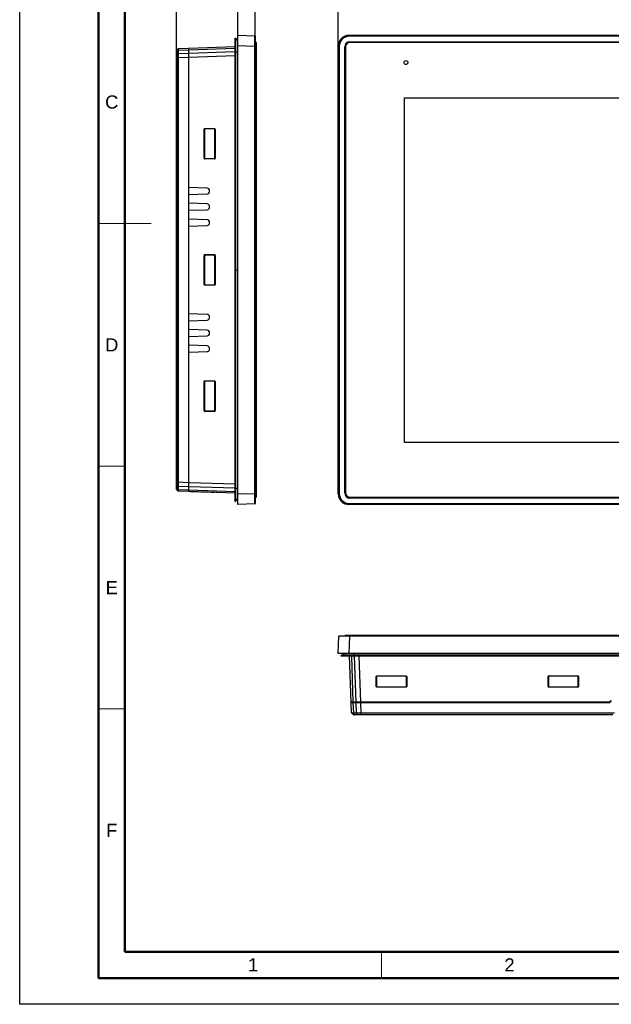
# Model space of a CAD drawing. Header units: millimetres. Extents: x 1316 to 1736, y 283 to 580.
# Tile 1 of 24: x 1316 to 1429, y 283 to 470. Entities that reach past the tile are written whole.
import ezdxf

# ---------------------------------------------------------------- set-up
doc = ezdxf.new("R2010")
doc.units = ezdxf.units.MM
doc.layers.add('Quote', color=7, linetype='Continuous')
doc.styles.add('SLDTEXTSTYLE9', font='GOTHIC.TTF', dxfattribs={"width": 0.913})
doc.styles.get("Standard").update_dxf_attribs({"font": 'arial.ttf'})
doc.dimstyles.new('SLDDIMSTYLE0', dxfattribs={"dimtxt": 3.5, "dimasz": 3, "dimexe": 0, "dimexo": 0.0625, "dimgap": 0.875, "dimtad": 1, "dimdec": 0, "dimlfac": 3, "dimrnd": 1e-09, "dimzin": 12, "dimdsep": 46, "dimtxsty": 'SLDTEXTSTYLE9', "dimcen": 0.09, "dimadec": 0, "dimazin": 3, "dimtfac": 1, "dimtdec": 0, "dimtmove": 0, "dimatfit": 0, "dimfxl": 1, "dimfrac": 2, "dimtolj": 1, "dimtzin": 12, "dimarcsym": 0})

# ---------------------------------------------------------------- blocks, each defined once
blk = doc.blocks.new('*D159')
at = {"layer": 'Quote', "color": 0, "lineweight": -2, "transparency": 16777216}
for p, q in [((1376.76, 464.91), (1376.76, 484.78)), ((1379.76, 484.78), (1514.66, 484.78)), ((1517.66, 464.91), (1517.66, 484.78))]:
    blk.add_line(p, q, dxfattribs=at)
at = {"layer": 'Quote', "color": 0, "lineweight": 18, "transparency": 16777216}
for points in [[(1379.76, 485.28), (1379.76, 484.28), (1376.76, 484.78)], [(1514.66, 485.28), (1514.66, 484.28), (1517.66, 484.78)]]:
    blk.add_solid(points, dxfattribs=at)
at = {"layer": 'Quote', "color": 0, "transparency": 16777216, "insert": (1446.96, 489.24), "char_height": 3.5, "attachment_point": 2, "style": 'SLDTEXTSTYLE9'}
blk.add_mtext('\\A1;422', dxfattribs=at)
blk = doc.blocks.new('*D164')
at = {"layer": 'Quote', "color": 0, "lineweight": -2, "transparency": 16777216}
for p, q in [((1354.64, 484.78), (1351.64, 484.78)), ((1357.64, 466.9), (1357.64, 484.78)), ((1357.64, 484.78), (1360.98, 484.78)), ((1360.98, 466.72), (1360.98, 484.78)), ((1363.98, 484.78), (1372.88, 484.78))]:
    blk.add_line(p, q, dxfattribs=at)
at = {"layer": 'Quote', "color": 0, "lineweight": 18, "transparency": 16777216}
for points in [[(1354.64, 485.28), (1354.64, 484.28), (1357.64, 484.78)], [(1363.98, 485.28), (1363.98, 484.28), (1360.98, 484.78)]]:
    blk.add_solid(points, dxfattribs=at)
at = {"layer": 'Quote', "color": 0, "transparency": 16777216, "insert": (1369.93, 489.33), "char_height": 3.5, "attachment_point": 2, "style": 'SLDTEXTSTYLE9'}
blk.add_mtext('\\A1;10', dxfattribs=at)
blk = doc.blocks.new('*D165')
at = {"layer": 'Quote', "color": 0, "lineweight": -2, "transparency": 16777216}
for p, q in [((1345.98, 462.63), (1345.98, 484.78)), ((1354.64, 484.78), (1348.98, 484.78)), ((1357.64, 466.9), (1357.64, 484.78))]:
    blk.add_line(p, q, dxfattribs=at)
at = {"layer": 'Quote', "color": 0, "lineweight": 18, "transparency": 16777216}
for points in [[(1348.98, 485.28), (1348.98, 484.28), (1345.98, 484.78)], [(1354.64, 485.28), (1354.64, 484.28), (1357.64, 484.78)]]:
    blk.add_solid(points, dxfattribs=at)
at = {"layer": 'Quote', "color": 0, "transparency": 16777216, "insert": (1352.04, 489.33), "char_height": 3.5, "attachment_point": 2, "style": 'SLDTEXTSTYLE9'}
blk.add_mtext('\\A1;35', dxfattribs=at)

msp = doc.modelspace()

# ---------------------------------------------------------------- linework, layer by layer
at = {"lineweight": 50}
for p, q in [((1331.2, 287.55), (1331.2, 574.55)), ((1336.2, 292.55), (1336.2, 569.55)), ((1726.2, 292.55), (1336.2, 292.55)), ((1731.2, 287.55), (1331.2, 287.55))]:
    msp.add_line(p, q, dxfattribs=at)
at = {"color": 7, "linetype": 'Continuous', "lineweight": 25}
for p, q in [((1357.14, 463.73), (1357.14, 466.29)), ((1357.14, 466.29), (1357.24, 466.29)), ((1357.24, 463.73), (1357.24, 466.29)), ((1357.24, 466.29), (1357.58, 465.67)), ((1357.64, 466.84), (1360.91, 466.73)), ((1357.64, 464.84), (1357.64, 466.84)), ((1360.98, 466.66), (1360.98, 464.73)), ((1378.76, 466.84), (1378.88, 466.73)), ((1378.76, 466.84), (1515.67, 466.84)), ((1378.88, 466.66), (1378.88, 466.73)), ((1378.88, 466.73), (1515.55, 466.73)), ((1515.55, 466.66), (1378.88, 466.66)), ((1348.36, 464.38), (1357.14, 464.69)), ((1357.58, 463.73), (1357.58, 465.67)), ((1360.91, 464.73), (1357.64, 464.84)), ((1357.64, 379.61), (1357.64, 464.84)), ((1360.91, 379.72), (1360.91, 464.73)), ((1360.91, 464.73), (1360.98, 464.73)), ((1361.14, 465.46), (1360.98, 465.63)), ((1360.98, 464.73), (1360.98, 379.72)), ((1361.14, 464.63), (1360.98, 464.63)), ((1361.14, 465.46), (1361.14, 464.63)), ((1361.14, 464.63), (1361.14, 379.83)), ((1376.88, 464.73), (1376.76, 464.84)), ((1376.76, 379.61), (1376.76, 464.84)), ((1376.88, 379.72), (1376.88, 464.73)), ((1376.88, 464.73), (1376.95, 464.73)), ((1376.95, 464.73), (1376.95, 379.72)), ((1377.98, 379.83), (1377.98, 464.63)), ((1378.15, 464.63), (1377.98, 464.63)), ((1378.15, 464.63), (1378.15, 379.83)), ((1378.98, 465.46), (1378.98, 465.63)), ((1378.98, 465.63), (1515.45, 465.63)), ((1515.45, 465.46), (1378.98, 465.46)), ((1345.98, 463.13), (1345.98, 463.71)), ((1345.98, 381.89), (1345.98, 462.56)), ((1346, 463.99), (1346.3, 464.3)), ((1346, 463.74), (1346.3, 463.96)), ((1346, 463.74), (1346, 463.16)), ((1346, 463.16), (1346.3, 463.38)), ((1346, 462.56), (1346.3, 462.56)), ((1346, 462.56), (1346, 381.89)), ((1346.3, 463.38), (1346.3, 463.96)), ((1346.3, 381.89), (1346.3, 462.56)), ((1348.31, 464.04), (1346.34, 463.98)), ((1346.34, 463.98), (1346.34, 463.39)), ((1346.34, 463.39), (1348.31, 463.46)), ((1346.35, 464.32), (1348.31, 464.39)), ((1348.31, 462.63), (1346.35, 462.57)), ((1346.35, 462.56), (1346.35, 381.89)), ((1348.31, 464.39), (1348.31, 464.04)), ((1348.36, 464.22), (1348.31, 464.22)), ((1348.31, 464.04), (1348.31, 463.46)), ((1348.36, 463.93), (1348.31, 463.93)), ((1348.31, 463.46), (1348.31, 462.63)), ((1348.36, 463.34), (1348.31, 463.34)), ((1348.36, 462.89), (1348.31, 462.89)), ((1348.31, 462.63), (1348.31, 381.82)), ((1348.36, 464.04), (1348.36, 464.38)), ((1357.14, 464.35), (1348.36, 464.04)), ((1348.36, 463.46), (1348.36, 464.04)), ((1348.36, 463.46), (1357.14, 463.76)), ((1348.36, 462.63), (1348.36, 463.46)), ((1357.14, 462.94), (1348.36, 462.63)), ((1348.36, 437.89), (1348.36, 462.63)), ((1357.14, 422.23), (1357.14, 463.73)), ((1357.14, 463.73), (1357.24, 463.73)), ((1357.24, 422.23), (1357.24, 463.73)), ((1357.24, 463.73), (1357.58, 463.73)), ((1357.58, 422.23), (1357.58, 463.73)), ((1357.64, 463.73), (1357.58, 463.73)), ((1389.35, 389.42), (1389.35, 454.95)), ((1389.35, 454.95), (1505.07, 454.95)), ((1351.24, 443.46), (1351.24, 448.99)), ((1351.24, 448.99), (1351.31, 448.99)), ((1351.31, 448.99), (1351.31, 443.46)), ((1351.38, 449.13), (1353.24, 449.13)), ((1353.24, 449.06), (1351.38, 449.06)), ((1353.31, 443.46), (1353.31, 448.99)), ((1353.38, 448.99), (1353.31, 448.99)), ((1353.38, 448.99), (1353.38, 443.46)), ((1351.31, 443.46), (1351.24, 443.46)), ((1351.38, 443.39), (1353.24, 443.39)), ((1353.24, 443.33), (1351.38, 443.33)), ((1353.31, 443.46), (1353.38, 443.46)), ((1351.83, 437.77), (1348.36, 437.89)), ((1348.36, 436.56), (1348.36, 437.89)), ((1348.36, 436.56), (1351.83, 436.68)), ((1348.36, 434.89), (1348.36, 436.56)), ((1352.31, 437.18), (1352.31, 437.27)), ((1351.83, 434.77), (1348.36, 434.89)), ((1348.36, 433.56), (1348.36, 434.89)), ((1348.36, 433.56), (1351.83, 433.68)), ((1348.36, 431.89), (1348.36, 433.56)), ((1352.31, 434.18), (1352.31, 434.27)), ((1351.83, 431.77), (1348.36, 431.89)), ((1348.36, 430.56), (1348.36, 431.89)), ((1352.31, 431.18), (1352.31, 431.27)), ((1348.36, 430.56), (1351.83, 430.68)), ((1348.36, 413.89), (1348.36, 430.56)), ((1351.38, 425.13), (1353.24, 425.13)), ((1351.24, 419.46), (1351.24, 424.99)), ((1351.24, 424.99), (1351.31, 424.99)), ((1351.31, 424.99), (1351.31, 419.46)), ((1353.24, 425.06), (1351.38, 425.06)), ((1353.31, 419.46), (1353.31, 424.99)), ((1353.38, 424.99), (1353.31, 424.99)), ((1353.38, 424.99), (1353.38, 419.46)), ((1357.14, 422.23), (1357.24, 422.23)), ((1357.14, 380.73), (1357.14, 422.23)), ((1357.24, 380.73), (1357.24, 422.23)), ((1357.24, 422.23), (1357.58, 422.23)), ((1357.58, 380.73), (1357.58, 422.23)), ((1357.64, 422.23), (1357.58, 422.23)), ((1351.31, 419.46), (1351.24, 419.46)), ((1353.31, 419.46), (1353.38, 419.46)), ((1351.38, 419.39), (1353.24, 419.39)), ((1353.24, 419.33), (1351.38, 419.33)), ((1351.83, 413.77), (1348.36, 413.89)), ((1348.36, 412.56), (1348.36, 413.89)), ((1348.36, 412.56), (1351.83, 412.68)), ((1348.36, 410.89), (1348.36, 412.56)), ((1352.31, 413.18), (1352.31, 413.27)), ((1351.83, 410.77), (1348.36, 410.89)), ((1348.36, 409.56), (1348.36, 410.89)), ((1352.31, 410.18), (1352.31, 410.27)), ((1348.36, 409.56), (1351.83, 409.68)), ((1348.36, 407.89), (1348.36, 409.56)), ((1351.83, 407.77), (1348.36, 407.89)), ((1348.36, 406.5), (1348.36, 407.89)), ((1348.36, 381.82), (1348.36, 406.5)), ((1348.43, 406.56), (1351.83, 406.68)), ((1352.31, 407.18), (1352.31, 407.27)), ((1351.24, 395.46), (1351.24, 400.99)), ((1351.24, 400.99), (1351.31, 400.99)), ((1351.31, 400.99), (1351.31, 395.46)), ((1351.38, 401.13), (1353.24, 401.13)), ((1353.24, 401.06), (1351.38, 401.06)), ((1353.38, 400.99), (1353.31, 400.99)), ((1353.31, 395.46), (1353.31, 400.99)), ((1353.38, 400.99), (1353.38, 395.46)), ((1345.93, 398.88), (1345.98, 398.88)), ((1345.93, 398.87), (1345.98, 398.87)), ((1345.93, 398.6), (1345.98, 398.6)), ((1345.93, 398.38), (1345.98, 398.38)), ((1345.93, 398.13), (1345.98, 398.13)), ((1345.93, 397.83), (1345.98, 397.83)), ((1345.93, 397.82), (1345.98, 397.82)), ((1351.31, 395.46), (1351.24, 395.46)), ((1351.38, 395.39), (1353.24, 395.39)), ((1353.24, 395.33), (1351.38, 395.33)), ((1353.31, 395.46), (1353.38, 395.46)), ((1505.07, 389.42), (1389.35, 389.42)), ((1345.98, 380.74), (1345.98, 381.32)), ((1346, 381.89), (1346.3, 381.89)), ((1346, 381.29), (1346.3, 381.07)), ((1346, 381.29), (1346, 380.71)), ((1346, 380.71), (1346.3, 380.49)), ((1346, 380.46), (1346.3, 380.15)), ((1346.3, 380.49), (1346.3, 381.07)), ((1348.31, 380.99), (1346.34, 381.06)), ((1346.34, 381.06), (1346.34, 380.48)), ((1346.34, 380.48), (1348.31, 380.41)), ((1346.35, 381.89), (1348.31, 381.82)), ((1348.31, 380.07), (1346.35, 380.13)), ((1348.31, 381.82), (1348.31, 380.99)), ((1348.36, 381.56), (1348.31, 381.56)), ((1348.36, 381.11), (1348.31, 381.11)), ((1348.31, 380.99), (1348.31, 380.41)), ((1348.36, 380.52), (1348.31, 380.52)), ((1348.31, 380.41), (1348.31, 380.07)), ((1348.36, 380.23), (1348.31, 380.23)), ((1348.33, 380.23), (1348.33, 380.07)), ((1348.36, 381), (1348.36, 381.82)), ((1348.36, 381.82), (1357.14, 381.51)), ((1348.36, 380.41), (1348.36, 381)), ((1357.14, 380.69), (1348.36, 381)), ((1348.36, 380.07), (1348.36, 380.41)), ((1348.36, 380.41), (1357.14, 380.1)), ((1357.14, 380.73), (1357.24, 380.73)), ((1357.14, 378.16), (1357.14, 380.73)), ((1357.24, 378.16), (1357.24, 380.73)), ((1357.24, 380.73), (1357.58, 380.73)), ((1357.58, 378.78), (1357.58, 380.73)), ((1357.58, 380.73), (1357.64, 380.73)), ((1348.33, 380.07), (1348.31, 380.07)), ((1348.66, 380.05), (1348.33, 380.07)), ((1357.14, 379.76), (1348.36, 380.07)), ((1348.66, 380.06), (1348.66, 380.05)), ((1352.59, 379.92), (1348.66, 380.05)), ((1352.64, 379.91), (1352.59, 379.92)), ((1352.59, 379.92), (1352.59, 379.92)), ((1352.64, 379.92), (1352.64, 379.91)), ((1353.29, 379.89), (1352.64, 379.91)), ((1353.29, 379.89), (1353.29, 379.9)), ((1353.31, 379.89), (1353.29, 379.89)), ((1353.31, 379.89), (1353.31, 379.89)), ((1357.24, 378.16), (1357.58, 378.78)), ((1357.64, 379.61), (1360.91, 379.72)), ((1357.64, 377.61), (1357.64, 379.61)), ((1360.91, 379.72), (1360.98, 379.72)), ((1361.14, 379.83), (1360.98, 379.83)), ((1360.98, 379.72), (1360.98, 377.79)), ((1361.14, 378.99), (1360.98, 378.83)), ((1361.14, 379.83), (1361.14, 378.99)), ((1376.76, 379.61), (1376.88, 379.72)), ((1376.88, 379.72), (1376.95, 379.72)), ((1378.15, 379.83), (1377.98, 379.83)), ((1378.98, 378.99), (1378.98, 378.83)), ((1378.98, 378.99), (1515.45, 378.99)), ((1515.45, 378.83), (1378.98, 378.83)), ((1357.14, 378.16), (1357.24, 378.16)), ((1360.91, 377.72), (1357.64, 377.61)), ((1378.88, 377.72), (1378.76, 377.61)), ((1515.67, 377.61), (1378.76, 377.61)), ((1378.88, 377.79), (1515.55, 377.79)), ((1378.88, 377.72), (1378.88, 377.79)), ((1515.55, 377.72), (1378.88, 377.72)), ((1376.76, 349.29), (1376.88, 352.56)), ((1376.95, 352.62), (1378.88, 352.62)), ((1378.15, 352.79), (1377.98, 352.62)), ((1378.15, 352.79), (1378.98, 352.79)), ((1378.88, 352.56), (1378.76, 349.29)), ((1378.88, 352.56), (1378.88, 352.62)), ((1378.88, 352.62), (1515.55, 352.62)), ((1515.55, 352.56), (1378.88, 352.56)), ((1378.98, 352.79), (1378.98, 352.62)), ((1378.98, 352.79), (1515.45, 352.79)), ((1378.76, 349.29), (1376.76, 349.29)), ((1377.31, 348.89), (1377.93, 349.23)), ((1377.31, 348.79), (1377.31, 348.89)), ((1379.88, 348.89), (1377.31, 348.89)), ((1379.88, 348.79), (1377.31, 348.79)), ((1379.88, 349.23), (1377.93, 349.23)), ((1515.67, 349.29), (1378.76, 349.29)), ((1379.22, 340.01), (1378.92, 348.79)), ((1379.26, 348.79), (1379.56, 340.01)), ((1380.15, 340.01), (1379.84, 348.79)), ((1379.88, 349.23), (1379.88, 349.29)), ((1379.88, 348.89), (1379.88, 349.23)), ((1514.55, 349.23), (1379.88, 349.23)), ((1514.55, 348.89), (1379.88, 348.89)), ((1379.88, 348.79), (1379.88, 348.89)), ((1514.55, 348.79), (1379.88, 348.79)), ((1380.67, 348.79), (1380.97, 340.01)), ((1383.98, 343.02), (1383.98, 344.89)), ((1384.05, 344.89), (1384.05, 343.02)), ((1384.11, 345.02), (1389.65, 345.02)), ((1384.11, 345.02), (1384.11, 344.96)), ((1389.65, 344.96), (1384.11, 344.96)), ((1389.65, 344.96), (1389.65, 345.02)), ((1389.71, 343.02), (1389.71, 344.89)), ((1389.78, 344.89), (1389.78, 343.02)), ((1416.65, 343.02), (1416.65, 344.89)), ((1416.71, 344.89), (1416.71, 343.02)), ((1416.78, 345.02), (1422.31, 345.02)), ((1416.78, 345.02), (1416.78, 344.96)), ((1422.31, 344.96), (1416.78, 344.96)), ((1422.31, 344.96), (1422.31, 345.02)), ((1422.38, 343.02), (1422.38, 344.89)), ((1422.45, 344.89), (1422.45, 343.02)), ((1384.11, 342.89), (1384.11, 342.96)), ((1384.11, 342.96), (1389.65, 342.96)), ((1389.65, 342.89), (1384.11, 342.89)), ((1389.65, 342.96), (1389.65, 342.89)), ((1416.78, 342.89), (1416.78, 342.96)), ((1416.78, 342.96), (1422.31, 342.96)), ((1422.31, 342.89), (1416.78, 342.89)), ((1422.31, 342.96), (1422.31, 342.89)), ((1379.56, 340.01), (1379.22, 340.01)), ((1379.29, 338), (1379.22, 339.96)), ((1379.22, 339.96), (1379.56, 339.96)), ((1379.42, 340.01), (1379.42, 339.96)), ((1380.15, 340.01), (1379.56, 340.01)), ((1379.56, 339.96), (1379.63, 337.99)), ((1379.56, 339.96), (1380.15, 339.96)), ((1379.68, 340.01), (1379.68, 339.96)), ((1380.97, 340.01), (1380.15, 340.01)), ((1380.15, 339.96), (1380.97, 339.96)), ((1380.22, 337.99), (1380.15, 339.96)), ((1380.27, 340.01), (1380.27, 339.96)), ((1428.32, 340.01), (1380.97, 340.01)), ((1380.97, 340.01), (1380.97, 339.96)), ((1380.97, 339.96), (1381.04, 338)), ((1380.97, 339.96), (1428.35, 339.96)), ((1428.37, 340.03), (1428.65, 340.31)), ((1428.72, 340.3), (1428.39, 339.98)), ((1379.62, 337.64), (1379.31, 337.95)), ((1379.63, 337.99), (1380.22, 337.99)), ((1380.23, 337.95), (1379.65, 337.95)), ((1379.86, 337.64), (1379.65, 337.95)), ((1379.86, 337.64), (1380.45, 337.64)), ((1380.48, 337.62), (1379.9, 337.62)), ((1380.45, 337.64), (1380.23, 337.95)), ((1381.04, 338), (1429.26, 338)), ((1381.04, 337.64), (1381.04, 337.95)), ((1429.26, 337.95), (1381.04, 337.95)), ((1381.04, 337.64), (1428.95, 337.64)), ((1428.95, 337.62), (1381.04, 337.62))]:
    msp.add_line(p, q, dxfattribs=at)
at = {"lineweight": 18}
for p, q in [((1336.2, 431.05), (1331.2, 431.05)), ((1331.2, 431.05), (1341.2, 431.05)), ((1331.2, 384.89), (1336.2, 384.89)), ((1336.2, 292.55), (1336.2, 361.8)), ((1331.2, 338.72), (1336.2, 338.72)), ((1384.95, 292.55), (1384.95, 287.55))]:
    msp.add_line(p, q, dxfattribs=at)
msp.add_lwpolyline([(1316.2, 579.55), (1736.2, 579.55), (1736.2, 282.55), (1316.2, 282.55)], close=True)
at = {"color": 7, "linetype": 'Continuous', "lineweight": 25, "flags": 128}
for points in [[(1346.3, 462.57), (1346.31, 462.57), (1346.31, 462.57), (1346.32, 462.57), (1346.33, 462.57), (1346.33, 462.57), (1346.34, 462.57), (1346.34, 462.57), (1346.35, 462.57)], [(1346.3, 381.89), (1346.31, 381.89), (1346.31, 381.89), (1346.32, 381.89), (1346.33, 381.89), (1346.33, 381.89), (1346.34, 381.89), (1346.34, 381.89), (1346.35, 381.89)], [(1346.35, 381.89), (1346.35, 381.89), (1346.35, 381.89)], [(1381.04, 337.95), (1381.04, 337.96), (1381.04, 337.96), (1381.04, 337.97), (1381.04, 337.97), (1381.04, 337.98), (1381.04, 337.98), (1381.04, 337.99), (1381.04, 338)]]:
    msp.add_lwpolyline(points, dxfattribs=at)
at = {"color": 7, "linetype": 'Continuous', "lineweight": 25}
msp.add_circle((1389.63, 461.66), 0.367, dxfattribs=at)
for centre, radius, start, end in [((1360.91, 466.66), 0.0667, 0, 88), ((1357.61, 465.69), 0.0333, 208.6105, 0), ((1378.98, 464.63), 1, 90, 180), ((1378.98, 464.63), 0.833, 90, 180), ((1346.35, 464.25), 0.0667, 92.0002, 135.0032), ((1351.38, 448.99), 0.133, 90, 180), ((1351.38, 448.99), 0.0667, 90, 180), ((1351.85, 449.11), 0.48, 178.0109, 185.9867), ((1353.24, 448.99), 0.133, 0, 90), ((1353.72, 449.11), 0.48, 178.0109, 185.9867), ((1353.24, 448.99), 0.0667, 0, 90), ((1351.38, 443.46), 0.133, 180, 270), ((1351.38, 443.46), 0.0667, 180, 270), ((1351.85, 443.34), 0.48, 174.0133, 181.9891), ((1353.24, 443.46), 0.133, 270, 0), ((1353.24, 443.46), 0.0667, 270, 0), ((1353.72, 443.34), 0.48, 174.0133, 181.9891), ((1351.81, 437.27), 0.5, 360, 88), ((1351.81, 437.18), 0.5, 272, 360), ((1351.81, 434.27), 0.5, 360, 88), ((1351.81, 434.18), 0.5, 272, 360), ((1351.81, 431.27), 0.5, 360, 88), ((1351.81, 431.18), 0.5, 272, 0), ((1351.38, 424.99), 0.133, 90, 180), ((1351.85, 425.11), 0.48, 178.0109, 185.9867), ((1353.24, 424.99), 0.133, 0, 90), ((1353.72, 425.11), 0.48, 178.0109, 185.9867), ((1351.38, 424.99), 0.0667, 90, 180), ((1353.24, 424.99), 0.0667, 0, 90), ((1351.38, 419.46), 0.133, 180, 270), ((1351.38, 419.46), 0.0667, 180, 270), ((1353.24, 419.46), 0.133, 270, 0), ((1353.24, 419.46), 0.0667, 270, 0), ((1351.85, 419.34), 0.48, 174.0133, 181.9891), ((1353.72, 419.34), 0.48, 174.0133, 181.9891), ((1351.81, 413.27), 0.5, 0, 88), ((1351.81, 413.18), 0.5, 272, 360), ((1351.81, 410.27), 0.5, 0, 88), ((1351.81, 410.18), 0.5, 272, 360), ((1348.43, 406.5), 0.0667, 92, 180), ((1351.81, 407.27), 0.5, 0, 88), ((1351.81, 407.18), 0.5, 272, 360), ((1351.38, 400.99), 0.133, 90, 180), ((1351.38, 400.99), 0.0667, 90, 180), ((1351.85, 401.11), 0.48, 178.0109, 185.9867), ((1353.24, 400.99), 0.133, 0, 90), ((1353.72, 401.11), 0.48, 178.0109, 185.9867), ((1353.24, 400.99), 0.0667, 0, 90), ((1351.38, 395.46), 0.133, 180, 270), ((1351.38, 395.46), 0.0667, 180, 270), ((1351.85, 395.34), 0.48, 174.0133, 181.9891), ((1353.24, 395.46), 0.133, 270, 0), ((1353.24, 395.46), 0.0667, 270, 0), ((1353.72, 395.34), 0.48, 174.0133, 181.9891), ((1346.35, 380.2), 0.0667, 224.9968, 267.9998), ((1357.61, 378.76), 0.0333, 0, 151.3895), ((1378.98, 379.83), 1, 180, 270), ((1378.98, 379.83), 0.833, 180, 270), ((1360.91, 377.79), 0.0667, 272, 0), ((1376.95, 352.56), 0.0667, 90, 178), ((1377.92, 349.26), 0.0333, 298.6105, 90), ((1384.11, 344.89), 0.133, 90, 180), ((1384, 345.37), 0.48, 268.0109, 275.9867), ((1384.11, 344.89), 0.0667, 90, 180), ((1389.65, 344.89), 0.133, 0, 90), ((1389.65, 344.89), 0.0667, 0, 90), ((1389.76, 345.37), 0.48, 264.0133, 271.9891), ((1416.78, 344.89), 0.133, 90, 180), ((1416.66, 345.37), 0.48, 268.0109, 275.9867), ((1416.78, 344.89), 0.0667, 90, 180), ((1422.31, 344.89), 0.133, 0, 90), ((1422.31, 344.89), 0.0667, 0, 90), ((1422.43, 345.37), 0.48, 264.0133, 271.9891), ((1384.11, 343.02), 0.133, 180, 270), ((1384, 343.5), 0.48, 268.0109, 275.9867), ((1384.11, 343.02), 0.0667, 180, 270), ((1389.65, 343.02), 0.133, 270, 0), ((1389.65, 343.02), 0.0667, 270, 0), ((1389.76, 343.5), 0.48, 264.0133, 271.9891), ((1416.78, 343.02), 0.133, 180, 270), ((1416.66, 343.5), 0.48, 268.0109, 275.9867), ((1416.78, 343.02), 0.0667, 180, 270), ((1422.31, 343.02), 0.133, 270, 0), ((1422.31, 343.02), 0.0667, 270, 0), ((1422.43, 343.5), 0.48, 264.0133, 271.9891), ((1428.32, 340.07), 0.0667, 270, 315), ((1428.35, 340.02), 0.0667, 270, 315), ((1428.6, 340.35), 0.0667, 315, 358), ((1379.36, 338), 0.0667, 182.0002, 225.0032)]:
    msp.add_arc(centre, radius, start, end, dxfattribs=at)
for centre, major_axis, ratio, start_param, end_param in [((1360.91, 464.73), (0, 2), 0.001161, 4.713568, 6.283146), ((1378.77, 464.84), (1.42, -1.42), 0.998783, 2.356803, 3.926382), ((1378.88, 464.73), (-1.42, 1.42), 0.998864, 5.498396, 7.067974), ((1378.88, 464.73), (1.37, -1.37), 0.998783, 2.356803, 3.926382), ((1360.91, 379.72), (0, 2), 0.001161, 3.141632, 4.71121), ((1378.77, 379.61), (1.42, 1.42), 0.998783, 2.356803, 3.926382), ((1378.88, 379.72), (1.42, 1.42), 0.998864, 2.356803, 3.926382), ((1378.88, 379.72), (1.37, 1.37), 0.998783, 2.356803, 3.926382), ((1378.88, 352.56), (2, 0), 0.001161, 1.571975, 3.141553)]:
    msp.add_ellipse(centre, major_axis=major_axis, ratio=ratio, start_param=start_param, end_param=end_param, dxfattribs=at)
for points in [[(1346, 463.99), (1345.99, 463.98), (1345.98, 463.96), (1345.98, 463.94)], [(1346, 463.74), (1345.99, 463.74), (1345.98, 463.72), (1345.98, 463.71)], [(1346, 463.16), (1345.99, 463.15), (1345.98, 463.14), (1345.98, 463.13)], [(1346, 462.56), (1345.99, 462.56), (1345.98, 462.56), (1345.98, 462.56)], [(1346.3, 464.3), (1346.32, 464.31), (1346.33, 464.32), (1346.35, 464.32)], [(1346.3, 463.96), (1346.31, 463.97), (1346.33, 463.97), (1346.34, 463.98)], [(1346.3, 463.38), (1346.31, 463.38), (1346.33, 463.39), (1346.34, 463.39)], [(1346, 381.89), (1345.99, 381.89), (1345.98, 381.89), (1345.98, 381.89)], [(1346, 381.29), (1345.99, 381.3), (1345.98, 381.31), (1345.98, 381.32)], [(1346, 380.71), (1345.99, 380.72), (1345.98, 380.73), (1345.98, 380.74)], [(1346, 380.46), (1345.99, 380.47), (1345.98, 380.49), (1345.98, 380.51)], [(1346.3, 381.89), (1346.32, 381.89), (1346.33, 381.89), (1346.35, 381.89)], [(1346.3, 381.07), (1346.31, 381.07), (1346.33, 381.06), (1346.34, 381.06)], [(1346.3, 380.49), (1346.31, 380.48), (1346.33, 380.48), (1346.34, 380.48)], [(1379.62, 337.64), (1379.63, 337.63), (1379.65, 337.62), (1379.66, 337.62)], [(1379.65, 337.95), (1379.64, 337.96), (1379.63, 337.97), (1379.63, 337.99)], [(1379.86, 337.64), (1379.87, 337.63), (1379.88, 337.62), (1379.9, 337.62)], [(1380.23, 337.95), (1380.22, 337.96), (1380.22, 337.97), (1380.22, 337.99)], [(1380.45, 337.64), (1380.46, 337.63), (1380.47, 337.62), (1380.48, 337.62)], [(1381.04, 337.64), (1381.04, 337.63), (1381.04, 337.62), (1381.04, 337.62)]]:
    msp.add_open_spline(points, degree=3, dxfattribs=at)
for points, knots in [([(1345.98, 463.71), (1345.98, 463.75), (1345.98, 463.78), (1345.98, 463.84), (1345.98, 463.86), (1345.98, 463.9), (1345.98, 463.92), (1345.98, 463.94), (1345.98, 463.94), (1345.98, 463.94)], [0, 0, 0, 0, 0.25, 0.25, 0.5, 0.5, 0.75, 0.75, 1, 1, 1, 1]), ([(1345.98, 462.56), (1345.98, 462.62), (1345.98, 462.67), (1345.98, 462.77), (1345.98, 462.82), (1345.98, 462.92), (1345.98, 462.96), (1345.98, 463.05), (1345.98, 463.09), (1345.98, 463.13)], [0, 0, 0, 0, 0.25, 0.25, 0.5, 0.5, 0.75, 0.75, 1, 1, 1, 1]), ([(1346, 463.99), (1346, 463.99), (1346, 463.98), (1346, 463.96), (1346, 463.95), (1346, 463.91), (1346, 463.88), (1346, 463.82), (1346, 463.78), (1346, 463.74)], [0, 0, 0, 0, 0.25, 0.25, 0.5, 0.5, 0.75, 0.75, 1, 1, 1, 1]), ([(1346, 463.16), (1346, 463.12), (1346, 463.08), (1346, 462.98), (1346, 462.94), (1346, 462.84), (1346, 462.78), (1346, 462.67), (1346, 462.62), (1346, 462.56)], [0, 0, 0, 0, 0.25, 0.25, 0.5, 0.5, 0.75, 0.75, 1, 1, 1, 1]), ([(1346.3, 463.96), (1346.3, 464.01), (1346.3, 464.06), (1346.3, 464.15), (1346.3, 464.18), (1346.3, 464.27), (1346.3, 464.3), (1346.3, 464.3)], [0, 0, 0, 0, 0.25, 0.25, 0.5, 0.5, 1, 1, 1, 1]), ([(1346.3, 462.57), (1346.3, 462.64), (1346.3, 462.72), (1346.3, 462.86), (1346.3, 462.93), (1346.3, 463.07), (1346.3, 463.14), (1346.3, 463.26), (1346.3, 463.32), (1346.3, 463.38)], [0, 0, 0, 0, 0.25, 0.25, 0.5, 0.5, 0.75, 0.75, 1, 1, 1, 1]), ([(1346.3, 462.56), (1346.3, 462.56), (1346.3, 462.56), (1346.3, 462.56), (1346.3, 462.56), (1346.3, 462.56), (1346.3, 462.57)], [-0.00000006, -0.00000006, -0.00000006, -0.00000006, 0, 0, 0, 0.000001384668, 0.000001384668, 0.000001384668, 0.000001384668]), ([(1346.3, 462.56), (1346.31, 462.56), (1346.32, 462.56), (1346.33, 462.56), (1346.34, 462.56), (1346.35, 462.56)], [0, 0, 0, 0, 0.2624331, 0.5958461, 1, 1, 1, 1]), ([(1346.35, 464.32), (1346.35, 464.32), (1346.35, 464.31), (1346.35, 464.28), (1346.35, 464.26), (1346.35, 464.2), (1346.34, 464.16), (1346.34, 464.08), (1346.34, 464.03), (1346.34, 463.98)], [0, 0, 0, 0, 0.25, 0.25, 0.5, 0.5, 0.75, 0.75, 1, 1, 1, 1]), ([(1346.34, 463.39), (1346.34, 463.33), (1346.34, 463.28), (1346.34, 463.15), (1346.35, 463.08), (1346.35, 462.87), (1346.35, 462.72), (1346.35, 462.57)], [0, 0, 0, 0, 0.25, 0.25, 0.5, 0.5, 1, 1, 1, 1]), ([(1346.35, 462.57), (1346.35, 462.57), (1346.35, 462.57), (1346.35, 462.57), (1346.35, 462.56), (1346.35, 462.56), (1346.35, 462.56)], [0, 0, 0, 0, 0.000001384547, 0.000001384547, 0.000001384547, 0.000002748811, 0.000002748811, 0.000002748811, 0.000002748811]), ([(1345.93, 398.87), (1345.93, 398.87), (1345.93, 398.87), (1345.93, 398.86), (1345.93, 398.86), (1345.93, 398.86), (1345.93, 398.85), (1345.93, 398.85), (1345.93, 398.84), (1345.93, 398.83), (1345.93, 398.82), (1345.93, 398.79), (1345.93, 398.77), (1345.93, 398.74), (1345.93, 398.7), (1345.93, 398.67), (1345.93, 398.63), (1345.93, 398.61), (1345.93, 398.6)], [0, 0, 0, 0, 0.058732, 0.114603, 0.167657, 0.217967, 0.265775, 0.311171, 0.353792, 0.394745, 0.472806, 0.549192, 0.62478, 0.702625, 0.779741, 0.854063, 0.927155, 1, 1, 1, 1]), ([(1345.93, 398.6), (1345.93, 398.59), (1345.93, 398.56), (1345.93, 398.53), (1345.93, 398.5), (1345.93, 398.47), (1345.93, 398.44), (1345.93, 398.42), (1345.93, 398.39), (1345.93, 398.38), (1345.93, 398.38)], [0, 0, 0, 0, 0.1158427, 0.2305685, 0.3473546, 0.4682527, 0.5923026, 0.7199702, 0.8556004, 1, 1, 1, 1]), ([(1345.93, 398.38), (1345.93, 398.37), (1345.93, 398.37), (1345.93, 398.36), (1345.93, 398.35), (1345.93, 398.34), (1345.93, 398.33), (1345.93, 398.31), (1345.93, 398.3), (1345.93, 398.28), (1345.93, 398.27), (1345.93, 398.25), (1345.93, 398.23), (1345.93, 398.21), (1345.93, 398.19), (1345.93, 398.17), (1345.93, 398.15), (1345.93, 398.14), (1345.93, 398.13)], [0, 0, 0, 0, 0.070464, 0.137957, 0.203579, 0.267692, 0.330186, 0.391534, 0.452664, 0.513154, 0.573454, 0.632968, 0.692332, 0.751474, 0.812187, 0.872962, 0.93542, 1, 1, 1, 1]), ([(1345.93, 398.13), (1345.93, 398.12), (1345.93, 398.09), (1345.93, 398.06), (1345.93, 398.03), (1345.93, 398), (1345.93, 397.97), (1345.93, 397.94), (1345.93, 397.92), (1345.93, 397.9), (1345.93, 397.88), (1345.93, 397.87), (1345.93, 397.86), (1345.93, 397.85), (1345.93, 397.84), (1345.93, 397.84), (1345.93, 397.83), (1345.93, 397.83), (1345.93, 397.83)], [0, 0, 0, 0, 0.064255, 0.12736, 0.189472, 0.251721, 0.312027, 0.368675, 0.422681, 0.47406, 0.525774, 0.579622, 0.637375, 0.6984, 0.764357, 0.836315, 0.914678, 1, 1, 1, 1]), ([(1345.98, 381.32), (1345.98, 381.36), (1345.98, 381.4), (1345.98, 381.49), (1345.98, 381.53), (1345.98, 381.63), (1345.98, 381.68), (1345.98, 381.78), (1345.98, 381.83), (1345.98, 381.89)], [0, 0, 0, 0, 0.25, 0.25, 0.5, 0.5, 0.75, 0.75, 1, 1, 1, 1]), ([(1345.98, 380.51), (1345.98, 380.51), (1345.98, 380.51), (1345.98, 380.53), (1345.98, 380.55), (1345.98, 380.59), (1345.98, 380.61), (1345.98, 380.67), (1345.98, 380.7), (1345.98, 380.74)], [0, 0, 0, 0, 0.25, 0.25, 0.5, 0.5, 0.75, 0.75, 1, 1, 1, 1]), ([(1346, 381.89), (1346, 381.83), (1346, 381.78), (1346, 381.67), (1346, 381.62), (1346, 381.51), (1346, 381.46), (1346, 381.37), (1346, 381.33), (1346, 381.29)], [0, 0, 0, 0, 0.25, 0.25, 0.5, 0.5, 0.75, 0.75, 1, 1, 1, 1]), ([(1346, 380.71), (1346, 380.67), (1346, 380.63), (1346, 380.57), (1346, 380.55), (1346, 380.5), (1346, 380.49), (1346, 380.47), (1346, 380.46), (1346, 380.46)], [0, 0, 0, 0, 0.25, 0.25, 0.5, 0.5, 0.75, 0.75, 1, 1, 1, 1]), ([(1346.3, 381.07), (1346.3, 381.13), (1346.3, 381.19), (1346.3, 381.31), (1346.3, 381.38), (1346.3, 381.59), (1346.3, 381.73), (1346.3, 381.89)], [0, 0, 0, 0, 0.25, 0.25, 0.5, 0.5, 1, 1, 1, 1]), ([(1346.3, 381.89), (1346.3, 381.89), (1346.3, 381.89), (1346.3, 381.89), (1346.3, 381.89), (1346.3, 381.89), (1346.3, 381.89)], [0, 0, 0, 0, 0.000001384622, 0.000001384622, 0.000001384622, 0.000001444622, 0.000001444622, 0.000001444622, 0.000001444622]), ([(1346.3, 380.15), (1346.3, 380.15), (1346.3, 380.16), (1346.3, 380.19), (1346.3, 380.21), (1346.3, 380.27), (1346.3, 380.31), (1346.3, 380.39), (1346.3, 380.44), (1346.3, 380.49)], [0, 0, 0, 0, 0.25, 0.25, 0.5, 0.5, 0.75, 0.75, 1, 1, 1, 1]), ([(1346.3, 380.15), (1346.31, 380.15), (1346.32, 380.14), (1346.33, 380.14), (1346.34, 380.14), (1346.35, 380.13)], [0, 0, 0, 0, 0.262433, 0.595846, 1, 1, 1, 1]), ([(1346.35, 381.89), (1346.35, 381.81), (1346.35, 381.73), (1346.35, 381.58), (1346.35, 381.51), (1346.35, 381.37), (1346.34, 381.3), (1346.34, 381.17), (1346.34, 381.11), (1346.34, 381.06)], [0, 0, 0, 0, 0.25, 0.25, 0.5, 0.5, 0.75, 0.75, 1, 1, 1, 1]), ([(1346.34, 380.48), (1346.34, 380.42), (1346.34, 380.37), (1346.34, 380.29), (1346.35, 380.25), (1346.35, 380.16), (1346.35, 380.13), (1346.35, 380.13)], [0, 0, 0, 0, 0.25, 0.25, 0.5, 0.5, 1, 1, 1, 1]), ([(1379.29, 338), (1379.29, 338), (1379.3, 337.99), (1379.33, 337.99), (1379.35, 337.99), (1379.41, 337.99), (1379.44, 337.99), (1379.53, 337.99), (1379.58, 337.99), (1379.63, 337.99)], [0, 0, 0, 0, 0.25, 0.25, 0.5, 0.5, 0.75, 0.75, 1, 1, 1, 1]), ([(1379.65, 337.95), (1379.59, 337.95), (1379.54, 337.95), (1379.46, 337.95), (1379.43, 337.95), (1379.34, 337.95), (1379.31, 337.95), (1379.31, 337.95)], [0, 0, 0, 0, 0.25, 0.25, 0.5, 0.5, 1, 1, 1, 1]), ([(1379.62, 337.64), (1379.62, 337.64), (1379.62, 337.64), (1379.64, 337.64), (1379.66, 337.64), (1379.7, 337.64), (1379.73, 337.64), (1379.79, 337.64), (1379.82, 337.64), (1379.86, 337.64)], [0, 0, 0, 0, 0.25, 0.25, 0.5, 0.5, 0.75, 0.75, 1, 1, 1, 1]), ([(1379.9, 337.62), (1379.86, 337.62), (1379.83, 337.62), (1379.77, 337.62), (1379.74, 337.62), (1379.7, 337.62), (1379.69, 337.62), (1379.67, 337.62), (1379.66, 337.62), (1379.66, 337.62)], [0, 0, 0, 0, 0.25, 0.25, 0.5, 0.5, 0.75, 0.75, 1, 1, 1, 1]), ([(1380.22, 337.99), (1380.27, 337.99), (1380.33, 337.99), (1380.46, 337.99), (1380.53, 337.99), (1380.74, 337.99), (1380.89, 337.99), (1381.04, 338)], [0, 0, 0, 0, 0.25, 0.25, 0.5, 0.5, 1, 1, 1, 1]), ([(1381.04, 337.95), (1380.97, 337.95), (1380.89, 337.95), (1380.74, 337.95), (1380.67, 337.95), (1380.53, 337.95), (1380.47, 337.95), (1380.34, 337.95), (1380.28, 337.95), (1380.23, 337.95)], [0, 0, 0, 0, 0.25, 0.25, 0.5, 0.5, 0.75, 0.75, 1, 1, 1, 1]), ([(1380.45, 337.64), (1380.49, 337.64), (1380.53, 337.64), (1380.62, 337.64), (1380.67, 337.64), (1380.77, 337.64), (1380.82, 337.64), (1380.93, 337.64), (1380.99, 337.64), (1381.04, 337.64)], [0, 0, 0, 0, 0.25, 0.25, 0.5, 0.5, 0.75, 0.75, 1, 1, 1, 1]), ([(1381.04, 337.62), (1380.99, 337.62), (1380.94, 337.62), (1380.84, 337.62), (1380.79, 337.62), (1380.69, 337.62), (1380.65, 337.62), (1380.56, 337.62), (1380.52, 337.62), (1380.48, 337.62)], [0, 0, 0, 0, 0.25, 0.25, 0.5, 0.5, 0.75, 0.75, 1, 1, 1, 1]), ([(1381.04, 338), (1381.04, 338), (1381.04, 338), (1381.04, 338), (1381.04, 338), (1381.04, 338), (1381.04, 338)], [0, 0, 0, 0, 0.000001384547, 0.000001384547, 0.000001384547, 0.000002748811, 0.000002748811, 0.000002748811, 0.000002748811]), ([(1381.04, 337.95), (1381.04, 337.95), (1381.04, 337.96), (1381.04, 337.98), (1381.04, 337.99), (1381.04, 338)], [0, 0, 0, 0, 0.262433, 0.595846, 1, 1, 1, 1]), ([(1381.04, 337.95), (1381.04, 337.95), (1381.04, 337.95), (1381.04, 337.95), (1381.04, 337.95), (1381.04, 337.95), (1381.04, 337.95)], [-0.00000006, -0.00000006, -0.00000006, -0.00000006, 0, 0, 0, 0.000001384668, 0.000001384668, 0.000001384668, 0.000001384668])]:
    msp.add_open_spline(points, degree=3, knots=knots, dxfattribs=at)

# ---------------------------------------------------------------- texts
at = {"lineweight": 50, "char_height": 2.5, "attachment_point": 5}
for s, width, insert in [('C', 5, (1333.7, 454.14)), ('D', 5, (1333.7, 407.97)), ('E', 5, (1333.7, 361.8)), ('F', 5, (1333.7, 315.64)), ('1', 48.75, (1360.57, 290.05)), ('2', 48.75, (1409.32, 290.05))]:
    msp.add_mtext_dynamic_manual_height_columns(s, width=width, gutter_width=12.5, heights=[0], dxfattribs=dict(at, insert=insert))

# ---------------------------------------------------------------- dimensions: what is measured, and where the dimension line sits
at = {"layer": 'Quote'}
for base, p2, picture, middle in [((1345.98, 484.78), (1345.98, 462.56), '*D165', (1352.04, 484.78)), ((1360.98, 484.78), (1360.98, 466.66), '*D164', (1369.93, 484.78))]:
    dim = msp.add_linear_dim(base=base, p1=(1357.64, 466.84), p2=p2, dimstyle='SLDDIMSTYLE0', dxfattribs=at)
    dim.commit()
    dim.dimension.update_dxf_attribs({"geometry": picture, "text_midpoint": middle, "dimtype": 160})
dim = msp.add_linear_dim(base=(1517.66, 484.78), p1=(1376.76, 464.84), p2=(1517.66, 464.84), text='422', dimstyle='SLDDIMSTYLE0', dxfattribs=at)
dim.commit()
dim.dimension.update_dxf_attribs({"geometry": '*D159', "text_midpoint": (1446.96, 484.78), "dimtype": 160})

doc.saveas('drawing.dxf')
